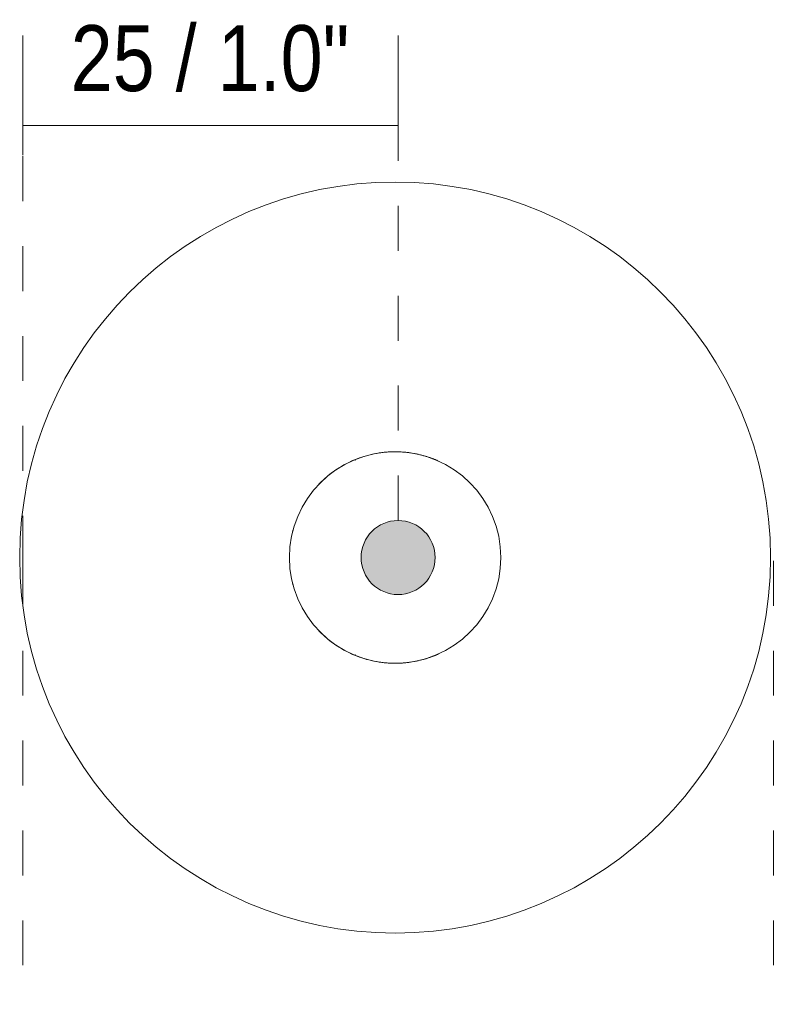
# Model space of a CAD drawing. Header units: millimetres. Extents: x 2204 to 4616, y 876 to 6714.
# Tile 3 of 3: x 4564 to 4616, y 6567 to 6633. Entities that reach past the tile are written whole.
import ezdxf

# ---------------------------------------------------------------- set-up
doc = ezdxf.new("R2010")
doc.units = ezdxf.units.MM
doc.linetypes.add('Dash', pattern=[6, 3, -3])
doc.layers.add('A-ANNO-DIMS', color=7, linetype='Dash', lineweight=9, true_color=0xd2d2d2)
for name, color, linetype, lineweight in [('A-ANNO-DIMS-2', 7, 'Continuous', 9), ('A-DETL-GENF', 7, 'Continuous', 9), ('E-LITE-EQPM', 7, 'Continuous', 20)]:
    doc.layers.add(name, color=color, linetype=linetype, lineweight=lineweight)
doc.styles.add('Arial Narrow_1', font='ARIALN.TTF', dxfattribs={"height": 4.4})
doc.dimstyles.new('FARO_-_2_2mm_Arial_Narrow_mm_Inch_Left_3', dxfattribs={"dimscale": 304.8, "dimtxt": 4.503096, "dimasz": 0, "dimexe": 0.019685, "dimexo": 0.0625, "dimgap": 0.003281, "dimtad": 1, "dimdec": 0, "dimzin": 0, "dimdsep": 46, "dimtxsty": 'Arial Narrow_1', "dimblk1": 'NONE', "dimblk2": 'NONE', "dimsah": 1, "dimcen": 0.09, "dimadec": 0, "dimazin": 0, "dimtfac": 1, "dimtdec": 4, "dimtix": 1, "dimtmove": 0, "dimatfit": 3, "dimfxl": 0.006562, "dimfxlon": 1, "dimtvp": 1, "dimtolj": 1, "dimtzin": 0, "dimarcsym": 2})

# ---------------------------------------------------------------- blocks, each defined once
blk = doc.blocks.new('28373_28374 - canopy-558074-Planta_PDF')
at = {"layer": 'E-LITE-EQPM'}
for p, q in [((-2.665, 6.472), (-2.665, 6.537)), ((-2.665, -6.537), (-2.665, -6.472))]:
    blk.add_line(p, q, dxfattribs=at)
for radius, start, end in [(25.061, 90, 270), (25.061, 270, 90), (7.059, 90, 270), (7.059, 95.07933, 137.53966), (7.059, 270, 90), (7.059, 149.87495, 151.69311), (7.059, 164.96537, 165.84655), (7.059, 194.15345, 195.03463), (7.059, 208.30689, 210.12505), (7.059, 222.46034, 264.92067)]:
    blk.add_arc((0, 0), radius, start, end, dxfattribs=at)
for points, knots in [([(0, 7.059), (-0.239, 7.059), (-0.714, 7.035), (-1.661, 6.89), (-2.293, 6.689), (-2.665, 6.537)], [-1, -1, -1, -1, -0.75, -0.5, 0, 0, 0, 0]), ([(0, 7.059), (0.46, 7.059), (1.3, 6.971), (2.132, 6.739), (2.577, 6.574), (2.803, 6.48), (2.892, 6.44), (2.858, 6.455), (2.719, 6.516), (2.447, 6.625), (1.923, 6.808), (1.049, 7.003), (0.368, 7.059), (0, 7.059)], [-1, -1, -1, -1, -0.861111, -0.722222, -0.652778, -0.583333, -0.513889, -0.444444, -0.388889, -0.333333, -0.222222, -0.111111, 0, 0, 0, 0]), ([(-2.665, -6.537), (-2.293, -6.689), (-1.661, -6.89), (-0.714, -7.035), (-0.239, -7.059), (0, -7.059)], [-1, -1, -1, -1, -0.5, -0.25, 0, 0, 0, 0]), ([(0, -7.059), (0.46, -7.059), (1.3, -6.971), (2.132, -6.739), (2.577, -6.574), (2.803, -6.48), (2.892, -6.44), (2.858, -6.455), (2.719, -6.516), (2.447, -6.625), (1.923, -6.808), (1.049, -7.003), (0.368, -7.059), (0, -7.059)], [-1, -1, -1, -1, -0.861111, -0.722222, -0.652778, -0.583333, -0.513889, -0.444444, -0.388889, -0.333333, -0.222222, -0.111111, 0, 0, 0, 0])]:
    blk.add_open_spline(points, degree=3, knots=knots, dxfattribs=at)
for points in [[(-0.625, 7.032), (-0.52, 7.041), (-0.311, 7.055), (-0.103, 7.059), (0, 7.059)], [(0, -7.059), (-0.103, -7.059), (-0.311, -7.055), (-0.52, -7.041), (-0.625, -7.032)]]:
    blk.add_open_spline(points, degree=3, dxfattribs=at)
blk = doc.blocks.new('DIMBLOCK18-Planta_PDF')
at = {"layer": 'A-ANNO-DIMS-2', "color": 251, "true_color": 0x5b5b5b, "transparency": 16777216}
for p, q in [((4564.567, 6625.486), (4564.567, 6631.986)), ((4589.623, 6625.486), (4589.623, 6631.986)), ((4564.567, 6625.986), (4589.623, 6625.986)), ((4564.567, 6625.986), (4564.567, 6623.986)), ((4589.623, 6625.986), (4589.623, 6623.986))]:
    blk.add_line(p, q, dxfattribs=at)
at = {"layer": 'A-ANNO-DIMS-2', "color": 0, "transparency": 16777216, "insert": (4567.767, 6632.672), "char_height": 4.4, "width": 22.38682, "attachment_point": 1, "line_spacing_factor": 0.974696, "style": 'Arial Narrow_1'}
blk.add_mtext('25 / 1.0"', dxfattribs=at)
blk = doc.blocks.new('_None')

msp = doc.modelspace()

# ---------------------------------------------------------------- hatches: boundary and pattern name
at = {"layer": 'A-DETL-GENF', "true_color": 0xe2e2e2}
msp.add_hatch(color=254, dxfattribs=at).paths.add_polyline_path([(4589.623, 6594.671), (4590.262, 6594.755), (4590.858, 6595.002), (4591.37, 6595.395), (4591.763, 6595.906), (4592.01, 6596.502), (4592.094, 6597.142), (4592.01, 6597.781), (4591.763, 6598.377), (4591.37, 6598.889), (4590.858, 6599.281), (4590.262, 6599.528), (4589.623, 6599.613), (4588.983, 6599.528), (4588.388, 6599.281), (4587.876, 6598.889), (4587.481, 6598.373), (4587.236, 6597.781), (4587.152, 6597.142), (4587.236, 6596.502), (4587.483, 6595.906), (4587.876, 6595.395), (4588.388, 6595.002), (4588.983, 6594.755)], flags=0)

# ---------------------------------------------------------------- linework, layer by layer
at = {"layer": 'A-ANNO-DIMS'}
for p, q in [((4564.567, 6596.925), (4564.567, 6627.613)), ((4589.623, 6599.613), (4589.623, 6627.613)), ((4564.567, 6596.925), (4564.567, 6567.322)), ((4614.679, 6596.925), (4614.679, 6567.322))]:
    msp.add_line(p, q, dxfattribs=at)
at = {"layer": 'E-LITE-EQPM', "color": 253, "true_color": 0xaaaaaa}
for start, end in [(90, 270), (270, 90)]:
    msp.add_arc((4589.623, 6597.142), 2.471, start, end, dxfattribs=at)
at = {"layer": 'E-LITE-EQPM'}
for start, end in [(90, 270), (270, 90)]:
    msp.add_arc((4589.623, 6597.142), 2.471, start, end, dxfattribs=at)

# ---------------------------------------------------------------- block references
at = {"layer": 'E-LITE-EQPM', "extrusion": (0, 0, -1), "rotation": 180}
msp.add_blockref('28373_28374 - canopy-558074-Planta_PDF', (-4589.423, 6597.142), dxfattribs=at)

# ---------------------------------------------------------------- dimensions: what is measured, and where the dimension line sits
at = {"layer": 'A-ANNO-DIMS', "color": 251, "linetype": 'Continuous', "true_color": 0x5b5b5b}
dim = msp.add_linear_dim(base=(4589.623, 6625.986), p1=(4564.567, 6623.986), p2=(4589.623, 6623.986), dimstyle='FARO_-_2_2mm_Arial_Narrow_mm_Inch_Left_3', override={"dimpost": '<>', "dimfxl": 25.056041}, dxfattribs=at)
dim.commit()
dim.dimension.update_dxf_attribs({"geometry": 'DIMBLOCK18-Planta_PDF', "text_midpoint": (4577.095, 6629.834)})

doc.saveas('drawing.dxf')
